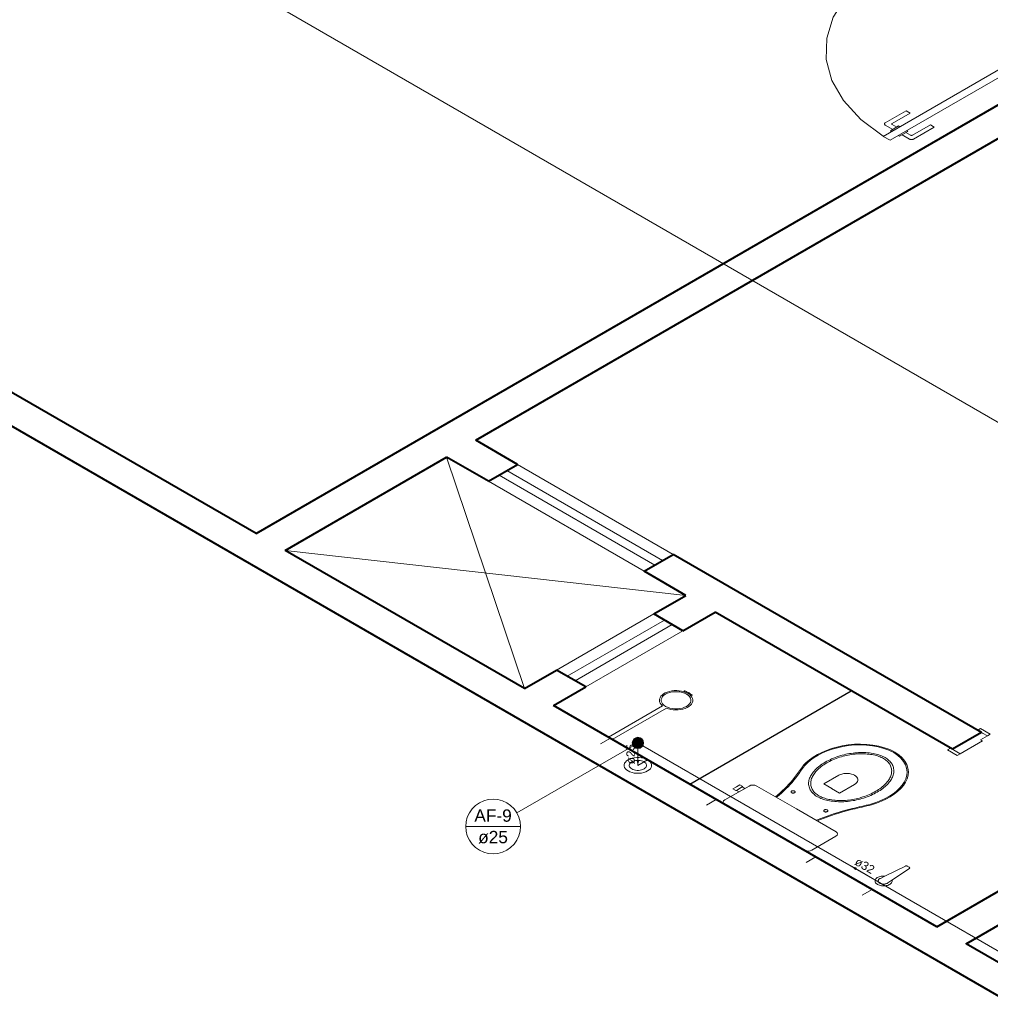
# Model space of a CAD drawing. Header units: millimetres. Extents: x 26 to 1362, y 24 to 358.
# Tile 160 of 256: x 784 to 793, y 295 to 304. Entities that reach past the tile are written whole.
import ezdxf

# ---------------------------------------------------------------- set-up
doc = ezdxf.new("R2010")
doc.units = ezdxf.units.MM
doc.linetypes.add('HIDDEN2', pattern=[4.7625, 3.175, -1.5875])
for name, color, linetype, lineweight in [('AF-Colunas', 4, 'Continuous', 5), ('AF-Condutos', 4, 'Continuous', 5), ('AF-Indicação coluna', 5, 'Continuous', 5), ('AF-Sentido conduto', 9, 'Continuous', 5), ('AF-Textos conduto', 7, 'Continuous', 5), ('MB_ALVENARIA', 7, 'Continuous', 40), ('MB_ESQUADRIA', 7, 'Continuous', 5), ('MB_MOBILIÁRIO', 8, 'Continuous', 13), ('Nível 1', 7, 'Continuous', 5)]:
    doc.layers.add(name, color=color, linetype=linetype, lineweight=lineweight)
doc.layers.add('ARQ-PISO', color=8, linetype='Continuous')
doc.styles.add('arial', font='arial.ttf')

msp = doc.modelspace()

# ---------------------------------------------------------------- hatches: boundary and pattern name
at = {"layer": 'AF-Sentido conduto', "linetype": 'Continuous'}
for points in [[(789.5513, 296.9602), (789.5642, 297.0085), (789.5383, 297.0085)], [(791.453, 296.0621), (791.4883, 296.0268), (791.5013, 296.0492)]]:
    msp.add_hatch(color=256, dxfattribs=at).paths.add_polyline_path(points)

# ---------------------------------------------------------------- linework, layer by layer
at = {"layer": 'AF-Colunas', "const_width": 0.05}
msp.add_lwpolyline([(789.5763, 297.1602, 1), (789.5263, 297.1602, 1)], format="xyb", close=True, dxfattribs=at)
at = {"layer": 'AF-Colunas'}
msp.add_circle((789.5513, 297.1602), 0.05, dxfattribs=at)
at = {"layer": 'AF-Condutos'}
for p, q in [((797.5154, 297.2663), (774.472, 310.5704)), ((789.5513, 297.1102), (789.5513, 296.9602)), ((793.4413, 294.9141), (789.5946, 297.1352))]:
    msp.add_line(p, q, dxfattribs=at)
msp.add_lwpolyline([(789.6379, 297.0102), (789.6215, 297.0181), (789.603, 297.0243), (789.583, 297.0285), (789.5619, 297.0306), (789.5406, 297.0306), (789.5196, 297.0285), (789.4995, 297.0243), (789.481, 297.0181), (789.4647, 297.0102), (789.4509, 297.0007), (789.4403, 296.9901), (789.433, 296.9785), (789.4293, 296.9663), (789.4293, 296.954), (789.433, 296.9419), (789.4403, 296.9303), (789.4509, 296.9196), (789.4647, 296.9102), (789.481, 296.9023), (789.4995, 296.8961), (789.5196, 296.8919), (789.5406, 296.8897), (789.5619, 296.8897), (789.583, 296.8919), (789.603, 296.8961), (789.6215, 296.9023), (789.6379, 296.9102), (789.6516, 296.9196), (789.6623, 296.9303), (789.6696, 296.9419), (789.6733, 296.954), (789.6733, 296.9663), (789.6696, 296.9785), (789.6623, 296.9901), (789.6516, 297.0007), (789.6379, 297.0102)], dxfattribs=at)
at = {"layer": 'AF-Indicação coluna'}
for p, q in [((788.4728, 296.5375), (789.508, 297.1352)), ((788.0179, 296.4156), (788.5055, 296.4156))]:
    msp.add_line(p, q, dxfattribs=at)
msp.add_lwpolyline([(788.5055, 296.4156), (788.5018, 296.458), (788.4908, 296.499), (788.4728, 296.5375), (788.4484, 296.5723), (788.4184, 296.6024), (788.3836, 296.6268), (788.3451, 296.6447), (788.304, 296.6557), (788.2617, 296.6594), (788.2193, 296.6557), (788.1783, 296.6447), (788.1398, 296.6268), (788.105, 296.6024), (788.0749, 296.5723), (788.0505, 296.5375), (788.0326, 296.499), (788.0216, 296.458), (788.0179, 296.4156), (788.0216, 296.3733), (788.0326, 296.3322), (788.0505, 296.2937), (788.0749, 296.2589), (788.105, 296.2289), (788.1398, 296.2045), (788.1783, 296.1865), (788.2193, 296.1755), (788.2617, 296.1718), (788.304, 296.1755), (788.3451, 296.1865), (788.3836, 296.2045), (788.4184, 296.2289), (788.4484, 296.2589), (788.4728, 296.2937), (788.4908, 296.3322), (788.5018, 296.3733), (788.5055, 296.4156)], dxfattribs=at)
at = {"layer": 'AF-Sentido conduto'}
for points in [[(789.5513, 297.1602), (789.5513, 296.9602)], [(791.6262, 295.9621), (791.453, 296.0621)]]:
    msp.add_lwpolyline(points, dxfattribs=at)
at = {"layer": 'ARQ-PISO'}
msp.add_lwpolyline([(790.0135, 296.7933), (790.0135, 296.7933), (791.4511, 297.6233)], dxfattribs=at)
at = {"layer": 'MB_ALVENARIA'}
for p, q in [((818.3499, 280.1333), (767.8046, 309.3156)), ((786.151, 299.0233), (776.6767, 304.4933)), ((788.5413, 297.6433), (786.4108, 298.8733)), ((792.2132, 295.5233), (788.8011, 297.4933)), ((799.4012, 291.3733), (792.473, 295.3733))]:
    msp.add_line(p, q, dxfattribs=at)
for points in [[(786.151, 299.0233), (793.391, 303.2033)], [(788.1082, 299.8533), (793.9972, 303.2533)], [(788.4806, 299.6383), (788.1082, 299.8533)], [(786.4108, 298.8733), (787.8484, 299.7033)], [(788.2208, 299.4883), (787.8484, 299.7033)], [(792.473, 295.3733), (792.473, 295.3733), (800.0594, 299.7533)], [(788.2208, 299.4883), (788.4806, 299.6383)], [(789.6065, 298.6883), (789.8663, 298.8383)], [(792.6116, 297.2533), (789.8663, 298.8383)], [(789.9789, 298.4733), (789.6065, 298.6883)], [(789.6931, 298.3083), (789.9789, 298.4733)], [(789.9529, 298.1583), (789.6931, 298.3083)], [(789.9529, 298.1583), (790.2387, 298.3233)], [(792.3518, 297.1033), (790.2387, 298.3233)], [(788.5413, 297.6433), (788.827, 297.8083)], [(789.0869, 297.6583), (788.827, 297.8083)], [(788.8011, 297.4933), (789.0869, 297.6583)], [(792.6116, 297.2533), (792.3518, 297.1033)], [(792.2132, 295.5233), (793.6508, 296.3533)]]:
    msp.add_lwpolyline(points, dxfattribs=at)
at = {"layer": 'MB_ESQUADRIA'}
for p, q in [((791.7544, 302.6792), (791.9398, 302.7862)), ((791.9744, 302.7662), (791.815, 302.6742)), ((791.9398, 302.7862), (791.9744, 302.7662)), ((791.8212, 302.6206), (791.7543, 302.6592)), ((791.7995, 302.608), (791.8733, 302.6506)), ((791.8105, 302.6017), (791.7995, 302.608)), ((791.815, 302.6642), (791.8559, 302.6406)), ((791.8733, 302.6506), (791.8843, 302.6443)), ((791.882, 302.5603), (791.9559, 302.6029)), ((791.9794, 302.5692), (791.9385, 302.5928)), ((791.9559, 302.6029), (791.9449, 302.6093)), ((792.1561, 302.6611), (791.9967, 302.5692)), ((792.0053, 302.5342), (792.1908, 302.6411)), ((792.1908, 302.6411), (792.1561, 302.6611)), ((791.871, 302.5666), (791.882, 302.5603)), ((791.9038, 302.5729), (791.9707, 302.5342)), ((792.6635, 297.2233), (792.6202, 297.2483)), ((792.6635, 297.2233), (792.6202, 297.2483)), ((792.6202, 297.1783), (792.4209, 297.0634)), ((792.6202, 297.1783), (792.4209, 297.0634)), ((792.6029, 297.1883), (792.6635, 297.2233)), ((792.6029, 297.1883), (792.6635, 297.2233)), ((792.6029, 297.1883), (792.6202, 297.1783)), ((792.6029, 297.1883), (792.6202, 297.1783)), ((792.4209, 297.0634), (792.3603, 297.0984)), ((792.4209, 297.0634), (792.3603, 297.0984))]:
    msp.add_line(p, q, dxfattribs=at)
at = {"layer": 'MB_ESQUADRIA', "linetype": 'HIDDEN2'}
for points in [[(791.7715, 304.1083), (791.5648, 303.9613), (791.4033, 303.7965), (791.2916, 303.6185), (791.2328, 303.4322), (791.2285, 303.2429), (791.2788, 303.0558), (791.3823, 302.8761), (791.5362, 302.7089), (791.7361, 302.5588)], [(789.8663, 298.8383), (788.4806, 299.6383)], [(789.7017, 298.7433), (788.3161, 299.5433)], [(789.771, 298.7833), (788.3854, 299.5833)], [(789.6065, 298.6883), (788.2208, 299.4883)], [(789.6931, 298.3083), (788.827, 297.8083)], [(788.9223, 297.7533), (789.7883, 298.2533)], [(788.9916, 297.7133), (789.8576, 298.2133)], [(789.0869, 297.6583), (789.9529, 298.1583)]]:
    msp.add_lwpolyline(points, dxfattribs=at)
at = {"layer": 'MB_ESQUADRIA'}
for points in [[(793.1224, 303.3584), (791.7368, 302.5584), (791.7974, 302.5234), (793.1831, 303.3234), (793.1224, 303.3584)], [(791.7544, 302.6792), (791.7516, 302.6773), (791.7495, 302.6752), (791.748, 302.6729), (791.7473, 302.6705), (791.7473, 302.668), (791.748, 302.6656), (791.7495, 302.6633), (791.7516, 302.6611), (791.7543, 302.6592)], [(791.815, 302.6742), (791.8136, 302.6733), (791.8125, 302.6722), (791.8118, 302.671), (791.8114, 302.6698), (791.8114, 302.6686), (791.8118, 302.6674), (791.8125, 302.6662), (791.8136, 302.6652), (791.815, 302.6642)], [(791.9707, 302.5342), (791.9723, 302.5334), (791.974, 302.5326), (791.9758, 302.5319), (791.9777, 302.5314), (791.9796, 302.5309), (791.9817, 302.5305), (791.9837, 302.5303), (791.9859, 302.5301), (791.988, 302.53), (791.9901, 302.5301), (791.9923, 302.5303), (791.9943, 302.5305), (791.9964, 302.5309), (791.9984, 302.5314), (792.0003, 302.5319), (792.0021, 302.5326), (792.0038, 302.5334), (792.0053, 302.5342)], [(791.9794, 302.5692), (791.9802, 302.5688), (791.981, 302.5684), (791.9819, 302.5681), (791.9829, 302.5678), (791.9838, 302.5675), (791.9849, 302.5674), (791.9859, 302.5672), (791.987, 302.5671), (791.988, 302.5671), (791.9891, 302.5671), (791.9902, 302.5672), (791.9912, 302.5674), (791.9922, 302.5675), (791.9932, 302.5678), (791.9942, 302.5681), (791.9951, 302.5684), (791.9959, 302.5688), (791.9967, 302.5692)], [(792.6202, 297.2483), (792.5769, 297.2733), (792.6029, 297.2883), (792.6895, 297.2383), (792.6635, 297.2233), (792.6635, 297.2233)], [(792.6202, 297.2483), (792.5769, 297.2733), (792.6029, 297.2883), (792.6895, 297.2383), (792.6635, 297.2233), (792.6635, 297.2233)], [(792.4209, 297.0634), (792.3949, 297.0484), (792.3083, 297.0984), (792.3343, 297.1134), (792.3603, 297.0984)], [(792.4209, 297.0634), (792.3949, 297.0484), (792.3083, 297.0984), (792.3343, 297.1134), (792.3603, 297.0984)]]:
    msp.add_lwpolyline(points, dxfattribs=at)
at = {"layer": 'MB_ESQUADRIA', "linetype": 'Continuous'}
for points in [[(787.8484, 299.7033), (788.5413, 297.6433)], [(786.4108, 298.8733), (789.9789, 298.4733)]]:
    msp.add_lwpolyline(points, dxfattribs=at)
at = {"layer": 'MB_MOBILIÁRIO'}
for p, q in [((789.9675, 297.6234), (789.9608, 297.6159)), ((790.0083, 297.607), (789.9971, 297.6005)), ((790.0083, 297.607), (789.9971, 297.6005)), ((790.0232, 297.5801), (790.0357, 297.5839)), ((789.7706, 297.4898), (789.2889, 297.2117)), ((789.8053, 297.4698), (789.3235, 297.1917)), ((789.3235, 297.1917), (789.2889, 297.2117)), ((790.3263, 296.6127), (791.0318, 296.2054)), ((791.7495, 295.9749), (791.9333, 296.0641)), ((791.8123, 295.9382), (791.9687, 296.0437)), ((791.9499, 296.0637), (791.968, 296.0533)), ((791.7107, 295.9541), (791.7504, 295.9738)), ((791.7782, 295.9152), (791.8123, 295.9382))]:
    msp.add_line(p, q, dxfattribs=at)
for points in [[(789.9608, 297.6159), (789.9405, 297.621), (789.9192, 297.6242), (789.8972, 297.6257), (789.8751, 297.6252), (789.8534, 297.6228), (789.8326, 297.6186), (789.813, 297.6127), (789.7952, 297.6052), (789.7795, 297.5962), (789.7662, 297.586), (789.7558, 297.5747), (789.7483, 297.5627), (789.744, 297.5502), (789.7429, 297.5375), (789.7452, 297.5248), (789.7506, 297.5124), (789.7591, 297.5007), (789.7706, 297.4898)], [(789.9855, 297.5939), (789.9678, 297.6024), (789.9478, 297.6091), (789.9261, 297.6137), (789.9033, 297.616), (789.8802, 297.616), (789.8575, 297.6137), (789.8357, 297.6091), (789.8157, 297.6024), (789.798, 297.5939), (789.7832, 297.5836), (789.7716, 297.5721), (789.7637, 297.5596), (789.7597, 297.5464), (789.7597, 297.5331), (789.7637, 297.5199), (789.7716, 297.5074), (789.7832, 297.4958), (789.798, 297.4856), (789.8157, 297.477), (789.8357, 297.4704), (789.8575, 297.4658), (789.8802, 297.4635), (789.9033, 297.4635), (789.9261, 297.4658), (789.9478, 297.4704), (789.9678, 297.477), (789.9855, 297.4856), (790.0004, 297.4958), (790.0119, 297.5074), (790.0199, 297.5199), (790.0239, 297.5331), (790.0239, 297.5464), (790.0199, 297.5596), (790.0119, 297.5721), (790.0004, 297.5836), (789.9855, 297.5939)], [(790.0232, 297.5801), (790.0183, 297.5851), (790.0128, 297.5898), (790.0067, 297.5944), (790.0002, 297.5987), (789.9931, 297.6027), (789.9856, 297.6065), (789.9777, 297.6099), (789.9694, 297.6131), (789.9608, 297.6159)], [(789.9695, 297.6235), (789.9694, 297.6235), (789.9693, 297.6236), (789.9692, 297.6236), (789.9691, 297.6237), (789.969, 297.6237), (789.9689, 297.6237), (789.9687, 297.6237), (789.9686, 297.6237), (789.9685, 297.6237), (789.9683, 297.6237), (789.9682, 297.6237), (789.9681, 297.6237), (789.968, 297.6236), (789.9679, 297.6236), (789.9678, 297.6235), (789.9677, 297.6235), (789.9676, 297.6234), (789.9675, 297.6234)], [(789.9695, 297.6235), (789.973, 297.6211), (789.9768, 297.6189), (789.9807, 297.6167), (789.9849, 297.6147), (789.9893, 297.6129), (789.9938, 297.6112), (789.9985, 297.6096), (790.0033, 297.6082), (790.0083, 297.607)], [(790.0083, 297.607), (790.0104, 297.6042), (790.0127, 297.6015), (790.0153, 297.5988), (790.0182, 297.5963), (790.0213, 297.5938), (790.0246, 297.5915), (790.0282, 297.5892), (790.0319, 297.5871), (790.0359, 297.5851)], [(789.8053, 297.4698), (789.8242, 297.4631), (789.8446, 297.4582), (789.8661, 297.4551), (789.8881, 297.4538), (789.9102, 297.4544), (789.9319, 297.457), (789.9528, 297.4613), (789.9722, 297.4674), (789.9899, 297.4751), (790.0055, 297.4842), (790.0185, 297.4946), (790.0287, 297.5059), (790.0358, 297.518), (790.0398, 297.5306), (790.0405, 297.5434), (790.038, 297.5561), (790.0322, 297.5684), (790.0232, 297.5801)], [(790.0357, 297.5839), (790.0358, 297.584), (790.0359, 297.584), (790.036, 297.5841), (790.0361, 297.5841), (790.0361, 297.5842), (790.0362, 297.5843), (790.0362, 297.5843), (790.0363, 297.5844), (790.0363, 297.5845), (790.0363, 297.5845), (790.0363, 297.5846), (790.0363, 297.5847), (790.0362, 297.5848), (790.0362, 297.5848), (790.0361, 297.5849), (790.0361, 297.585), (790.036, 297.585), (790.0359, 297.5851)], [(791.3712, 297.1347), (791.3226, 297.1234), (791.2757, 297.1097), (791.231, 297.0939), (791.1888, 297.0759), (791.1493, 297.0559), (791.1129, 297.0341), (791.0798, 297.0106), (791.0502, 296.9856), (791.0244, 296.9592)], [(791.3751, 297.1284), (791.3273, 297.1174), (791.2813, 297.1042), (791.2374, 297.0887), (791.1959, 297.0711), (791.1572, 297.0515), (791.1216, 297.0302), (791.0892, 297.0071), (791.0603, 296.9825), (791.0351, 296.9567)], [(791.1496, 296.6814), (791.14, 296.6873), (791.131, 296.6934), (791.1226, 296.6998), (791.1148, 296.7065), (791.1077, 296.7134), (791.1012, 296.7205), (791.0954, 296.7278), (791.0903, 296.7353), (791.086, 296.743), (791.086, 296.743), (791.086, 296.743), (791.086, 296.743), (791.0817, 296.752), (791.0781, 296.7612), (791.0753, 296.7705), (791.0733, 296.7798), (791.072, 296.7892), (791.0715, 296.7986), (791.0717, 296.808), (791.0727, 296.8173), (791.0744, 296.8267), (791.0744, 296.8267), (791.0744, 296.8267), (791.0744, 296.8267), (791.077, 296.8363), (791.0801, 296.8458), (791.0839, 296.8553), (791.0883, 296.8647), (791.0934, 296.874), (791.0991, 296.8831), (791.1053, 296.8921), (791.1122, 296.901), (791.1196, 296.9097), (791.1196, 296.9097), (791.1196, 296.9097), (791.1196, 296.9097), (791.1286, 296.9193), (791.1382, 296.9288), (791.1483, 296.938), (791.1589, 296.947), (791.1701, 296.9558), (791.1818, 296.9644), (791.194, 296.9728), (791.2067, 296.9809), (791.2198, 296.9888), (791.2198, 296.9888), (791.2198, 296.9888), (791.2198, 296.9888), (791.2334, 296.9964), (791.2475, 297.0037), (791.262, 297.0107), (791.2768, 297.0175), (791.2921, 297.0239), (791.3078, 297.0301), (791.3238, 297.0359), (791.3401, 297.0414), (791.3568, 297.0466), (791.3568, 297.0466), (791.3568, 297.0466), (791.3568, 297.0466), (791.3718, 297.0509), (791.3872, 297.0549), (791.4028, 297.0585), (791.4187, 297.0618), (791.4347, 297.0647), (791.451, 297.0672), (791.4674, 297.0694), (791.4839, 297.0712), (791.5005, 297.0727), (791.5005, 297.0727), (791.5005, 297.0727), (791.5005, 297.0727), (791.5167, 297.0737), (791.533, 297.0743), (791.5492, 297.0744), (791.5655, 297.0741), (791.5818, 297.0734), (791.5979, 297.0722), (791.6139, 297.0706), (791.6298, 297.0685), (791.6455, 297.066), (791.6455, 297.066), (791.6455, 297.066), (791.6455, 297.066), (791.6588, 297.0635), (791.6717, 297.0606), (791.6844, 297.0573), (791.6968, 297.0535), (791.7087, 297.0494), (791.7203, 297.0449), (791.7314, 297.0401), (791.742, 297.0349), (791.7521, 297.0293), (791.7521, 297.0293), (791.7521, 297.0293), (791.7521, 297.0293), (791.7617, 297.0235), (791.7707, 297.0173), (791.7791, 297.0109), (791.7869, 297.0043), (791.794, 296.9974), (791.8005, 296.9902), (791.8063, 296.9829), (791.8114, 296.9754), (791.8157, 296.9678), (791.8157, 296.9678), (791.8157, 296.9678), (791.8157, 296.9678), (791.82, 296.9587), (791.8236, 296.9495), (791.8264, 296.9403), (791.8284, 296.9309), (791.8297, 296.9216), (791.8302, 296.9122), (791.83, 296.9028), (791.829, 296.8934), (791.8273, 296.8841), (791.8273, 296.8841), (791.8273, 296.8841), (791.8273, 296.8841), (791.8247, 296.8744), (791.8216, 296.8649), (791.8178, 296.8554), (791.8134, 296.8461), (791.8083, 296.8368), (791.8027, 296.8276), (791.7964, 296.8186), (791.7895, 296.8098), (791.7821, 296.801), (791.7821, 296.801), (791.7821, 296.801), (791.7821, 296.801), (791.7731, 296.7914), (791.7635, 296.782), (791.7534, 296.7728), (791.7428, 296.7637), (791.7316, 296.7549), (791.7199, 296.7463), (791.7077, 296.738), (791.695, 296.7298), (791.6819, 296.722), (791.6819, 296.722), (791.6819, 296.722), (791.6819, 296.722), (791.6683, 296.7144), (791.6542, 296.7071), (791.6398, 296.7), (791.6249, 296.6933), (791.6096, 296.6868), (791.5939, 296.6807), (791.5779, 296.6748), (791.5616, 296.6693), (791.5449, 296.6641), (791.5449, 296.6641), (791.5449, 296.6641), (791.5449, 296.6641), (791.5299, 296.6598), (791.5145, 296.6559), (791.4989, 296.6523), (791.483, 296.649), (791.467, 296.6461), (791.4507, 296.6435), (791.4343, 296.6413), (791.4178, 296.6395), (791.4012, 296.6381), (791.4012, 296.6381), (791.4012, 296.6381), (791.4012, 296.6381), (791.385, 296.637), (791.3687, 296.6365), (791.3525, 296.6363), (791.3362, 296.6366), (791.32, 296.6374), (791.3038, 296.6386), (791.2878, 296.6402), (791.2719, 296.6422), (791.2562, 296.6447), (791.2562, 296.6447), (791.2562, 296.6447), (791.2562, 296.6447), (791.2429, 296.6472), (791.23, 296.6502), (791.2173, 296.6535), (791.2049, 296.6572), (791.193, 296.6614), (791.1814, 296.6658), (791.1703, 296.6707), (791.1597, 296.6759), (791.1496, 296.6814), (791.1496, 296.6814), (791.1496, 296.6814)], [(791.8368, 297.0801), (791.7937, 297.1001), (791.7467, 297.1171), (791.6966, 297.1306), (791.644, 297.1407), (791.5897, 297.1471), (791.5345, 297.1497), (791.4792, 297.1484), (791.4245, 297.1434), (791.3712, 297.1347)], [(791.829, 297.0751), (791.7869, 297.0947), (791.7411, 297.1112), (791.6922, 297.1244), (791.641, 297.1342), (791.5881, 297.1404), (791.5343, 297.1429), (791.4803, 297.1418), (791.427, 297.1369), (791.3751, 297.1284)], [(791.9237, 296.8116), (791.9384, 296.8416), (791.9469, 296.8724), (791.9489, 296.9035), (791.9445, 296.9346), (791.9338, 296.9652), (791.9168, 296.9947), (791.8939, 297.023), (791.8653, 297.0494), (791.8315, 297.0737)], [(791.9347, 296.8094), (791.9498, 296.8402), (791.9585, 296.8717), (791.9606, 296.9037), (791.9561, 296.9355), (791.945, 296.9669), (791.9276, 296.9972), (791.9041, 297.0262), (791.8748, 297.0533), (791.8401, 297.0782)], [(791.1636, 296.6896), (791.1547, 296.695), (791.1463, 296.7008), (791.1384, 296.7068), (791.1311, 296.713), (791.1245, 296.7194), (791.1184, 296.7261), (791.113, 296.733), (791.1083, 296.74), (791.1042, 296.7471), (791.1042, 296.7471), (791.1042, 296.7471), (791.1042, 296.7471), (791.1001, 296.7557), (791.0968, 296.7644), (791.0941, 296.7732), (791.0922, 296.782), (791.0909, 296.7909), (791.0904, 296.7998), (791.0907, 296.8087), (791.0916, 296.8176), (791.0933, 296.8264), (791.0933, 296.8264), (791.0933, 296.8264), (791.0933, 296.8264), (791.0957, 296.8356), (791.0987, 296.8447), (791.1023, 296.8537), (791.1065, 296.8626), (791.1113, 296.8715), (791.1167, 296.8802), (791.1227, 296.8888), (791.1293, 296.8973), (791.1364, 296.9056), (791.1364, 296.9056), (791.1364, 296.9056), (791.1364, 296.9056), (791.145, 296.9148), (791.1542, 296.9239), (791.1639, 296.9327), (791.1741, 296.9414), (791.1848, 296.9499), (791.196, 296.9581), (791.2077, 296.9661), (791.2199, 296.9739), (791.2325, 296.9814), (791.2325, 296.9814), (791.2325, 296.9814), (791.2325, 296.9814), (791.2455, 296.9887), (791.259, 296.9958), (791.2729, 297.0025), (791.2872, 297.009), (791.3019, 297.0152), (791.3169, 297.0211), (791.3322, 297.0267), (791.3479, 297.032), (791.3639, 297.0369), (791.3639, 297.0369), (791.3639, 297.0369), (791.3639, 297.0369), (791.3783, 297.041), (791.3929, 297.0448), (791.4078, 297.0483), (791.4229, 297.0514), (791.4383, 297.0542), (791.4537, 297.0566), (791.4694, 297.0587), (791.4851, 297.0604), (791.501, 297.0618), (791.501, 297.0618), (791.501, 297.0618), (791.501, 297.0618), (791.5164, 297.0628), (791.5318, 297.0633), (791.5472, 297.0635), (791.5626, 297.0632), (791.578, 297.0625), (791.5933, 297.0613), (791.6085, 297.0598), (791.6235, 297.0579), (791.6384, 297.0555), (791.6384, 297.0555), (791.6384, 297.0555), (791.6384, 297.0555), (791.6508, 297.0532), (791.6629, 297.0504), (791.6747, 297.0473), (791.6863, 297.0438), (791.6975, 297.04), (791.7083, 297.0358), (791.7187, 297.0312), (791.7286, 297.0264), (791.7381, 297.0212), (791.7381, 297.0212), (791.7381, 297.0212), (791.7381, 297.0212), (791.747, 297.0157), (791.7554, 297.01), (791.7633, 297.004), (791.7706, 296.9978), (791.7772, 296.9913), (791.7833, 296.9846), (791.7887, 296.9778), (791.7934, 296.9708), (791.7975, 296.9636), (791.7975, 296.9636), (791.7975, 296.9636), (791.7975, 296.9636), (791.8016, 296.9551), (791.8049, 296.9464), (791.8076, 296.9376), (791.8095, 296.9288), (791.8108, 296.9199), (791.8113, 296.911), (791.811, 296.9021), (791.8101, 296.8932), (791.8084, 296.8843), (791.8084, 296.8843), (791.8084, 296.8843), (791.8084, 296.8843), (791.806, 296.8752), (791.803, 296.8661), (791.7994, 296.857), (791.7952, 296.8481), (791.7904, 296.8393), (791.785, 296.8305), (791.779, 296.8219), (791.7724, 296.8135), (791.7653, 296.8052), (791.7653, 296.8052), (791.7653, 296.8052), (791.7653, 296.8052), (791.7567, 296.7959), (791.7475, 296.7869), (791.7378, 296.778), (791.7276, 296.7693), (791.7169, 296.7609), (791.7057, 296.7526), (791.694, 296.7446), (791.6818, 296.7368), (791.6692, 296.7293), (791.6692, 296.7293), (791.6692, 296.7293), (791.6692, 296.7293), (791.6562, 296.722), (791.6427, 296.715), (791.6288, 296.7082), (791.6145, 296.7018), (791.5999, 296.6956), (791.5848, 296.6897), (791.5695, 296.6841), (791.5538, 296.6788), (791.5378, 296.6738), (791.5378, 296.6738), (791.5378, 296.6738), (791.5378, 296.6738), (791.5234, 296.6697), (791.5088, 296.6659), (791.4939, 296.6625), (791.4788, 296.6594), (791.4634, 296.6566), (791.448, 296.6541), (791.4323, 296.652), (791.4166, 296.6503), (791.4007, 296.6489), (791.4007, 296.6489), (791.4007, 296.6489), (791.4007, 296.6489), (791.3853, 296.648), (791.37, 296.6474), (791.3545, 296.6473), (791.3391, 296.6476), (791.3237, 296.6483), (791.3084, 296.6494), (791.2932, 296.6509), (791.2782, 296.6529), (791.2633, 296.6552), (791.2633, 296.6552), (791.2633, 296.6552), (791.2633, 296.6552), (791.2509, 296.6576), (791.2388, 296.6603), (791.227, 296.6634), (791.2154, 296.6669), (791.2042, 296.6708), (791.1934, 296.675), (791.183, 296.6795), (791.1731, 296.6844), (791.1636, 296.6896), (791.1636, 296.6896), (791.1636, 296.6896)], [(790.9469, 296.8509), (790.9555, 296.8629), (790.9641, 296.8749), (790.9728, 296.887), (790.9814, 296.899), (790.99, 296.911), (790.9986, 296.9231), (791.0072, 296.9351), (791.0158, 296.9472), (791.0244, 296.9592)], [(790.9574, 296.8481), (790.9661, 296.8601), (790.9747, 296.8722), (790.9834, 296.8842), (790.992, 296.8963), (791.0007, 296.9084), (791.0093, 296.9204), (791.0179, 296.9325), (791.0265, 296.9446), (791.0351, 296.9567)], [(790.7768, 296.6803), (790.7983, 296.6983), (790.8192, 296.7166), (790.8395, 296.7351), (790.859, 296.7539), (790.878, 296.7728), (790.8962, 296.792), (790.9138, 296.8115), (790.9307, 296.8311), (790.9469, 296.8509)], [(790.7863, 296.6764), (790.8079, 296.6946), (790.829, 296.713), (790.8493, 296.7316), (790.8691, 296.7505), (790.8881, 296.7696), (790.9065, 296.7889), (790.9241, 296.8084), (790.9411, 296.8281), (790.9574, 296.8481)], [(791.3405, 296.8718), (791.2066, 296.7945), (791.2773, 296.7537)], [(791.4806, 296.7909), (791.4917, 296.7986), (791.5003, 296.8072), (791.5062, 296.8166), (791.5092, 296.8264), (791.5092, 296.8364), (791.5062, 296.8462), (791.5003, 296.8556), (791.4917, 296.8642), (791.4806, 296.8718), (791.4674, 296.8782), (791.4524, 296.8832), (791.4362, 296.8866), (791.4192, 296.8884), (791.4019, 296.8884), (791.3849, 296.8866), (791.3687, 296.8832), (791.3537, 296.8782), (791.3405, 296.8718)], [(791.6263, 296.6153), (791.6711, 296.6299), (791.7137, 296.6466), (791.7536, 296.6653), (791.7906, 296.6859), (791.8245, 296.7082), (791.8549, 296.7321), (791.8817, 296.7575), (791.9047, 296.784), (791.9237, 296.8116)], [(791.6307, 296.6091), (791.6764, 296.6241), (791.7197, 296.6411), (791.7604, 296.6603), (791.7982, 296.6813), (791.8328, 296.7041), (791.8639, 296.7285), (791.8914, 296.7543), (791.9151, 296.7813), (791.9347, 296.8094)], [(790.3263, 296.6127), (790.3263, 296.6127), (790.3151, 296.622), (790.3114, 296.6328), (790.3151, 296.6435), (790.3263, 296.6528), (790.5408, 296.7766), (790.5408, 296.7766), (790.5569, 296.7831), (790.5755, 296.7852), (790.5941, 296.7831), (790.6102, 296.7766), (790.9623, 296.5733)], [(790.4862, 296.7709), (790.4602, 296.7859), (790.4292, 296.768), (790.3982, 296.7501), (790.4242, 296.7351), (790.4292, 296.738), (790.4515, 296.7251)], [(790.4292, 296.738), (790.4813, 296.768)], [(790.4862, 296.7709), (790.4813, 296.768)], [(790.4813, 296.768), (790.5036, 296.7552)], [(790.9462, 296.7315), (790.9438, 296.7327), (790.941, 296.7337), (790.938, 296.7343), (790.9348, 296.7346), (790.9316, 296.7346), (790.9284, 296.7343), (790.9254, 296.7337), (790.9226, 296.7327), (790.9202, 296.7315), (790.9181, 296.7301), (790.9165, 296.7285), (790.9154, 296.7268), (790.9149, 296.7249), (790.9149, 296.7231), (790.9154, 296.7213), (790.9165, 296.7195), (790.9181, 296.7179), (790.9202, 296.7165), (790.9226, 296.7153), (790.9254, 296.7144), (790.9284, 296.7138), (790.9316, 296.7134), (790.9348, 296.7134), (790.938, 296.7138), (790.941, 296.7144), (790.9438, 296.7153), (790.9462, 296.7165), (790.9483, 296.7179), (790.9499, 296.7195), (790.951, 296.7213), (790.9516, 296.7231), (790.9516, 296.7249), (790.951, 296.7268), (790.9499, 296.7285), (790.9483, 296.7301), (790.9462, 296.7315)], [(791.4806, 296.7909), (791.3467, 296.7136), (791.276, 296.7544)], [(790.7863, 296.6764), (790.7863, 296.6764), (790.7854, 296.6755)], [(791.0318, 296.2054), (791.0318, 296.2054), (791.0479, 296.199), (791.0653, 296.1975), (791.0839, 296.1997), (791.1, 296.2061), (791.3145, 296.33), (791.3145, 296.33), (791.3256, 296.3393), (791.3293, 296.35), (791.3269, 296.36), (791.3157, 296.3693), (790.9623, 296.5733)], [(791.4382, 296.5705), (791.4037, 296.5611), (791.3695, 296.5513), (791.3357, 296.5411), (791.3022, 296.5305), (791.2691, 296.5195), (791.2364, 296.5081), (791.2042, 296.4963), (791.1723, 296.4842), (791.1409, 296.4717)], [(791.443, 296.5644), (791.4087, 296.5551), (791.3748, 296.5453), (791.3412, 296.5352), (791.3079, 296.5246), (791.275, 296.5137), (791.2425, 296.5024), (791.2105, 296.4907), (791.1788, 296.4786), (791.1476, 296.4662)], [(791.2376, 296.5633), (791.2351, 296.5645), (791.2324, 296.5654), (791.2293, 296.5661), (791.2262, 296.5664), (791.223, 296.5664), (791.2198, 296.5661), (791.2168, 296.5654), (791.214, 296.5645), (791.2116, 296.5633), (791.2095, 296.5619), (791.2079, 296.5603), (791.2068, 296.5585), (791.2062, 296.5567), (791.2062, 296.5549), (791.2068, 296.553), (791.2079, 296.5513), (791.2095, 296.5497), (791.2116, 296.5483), (791.214, 296.5471), (791.2168, 296.5462), (791.2198, 296.5455), (791.223, 296.5452), (791.2262, 296.5452), (791.2293, 296.5455), (791.2324, 296.5462), (791.2351, 296.5471), (791.2376, 296.5483), (791.2397, 296.5497), (791.2413, 296.5513), (791.2424, 296.553), (791.2429, 296.5549), (791.2429, 296.5567), (791.2424, 296.5585), (791.2413, 296.5603), (791.2397, 296.5619), (791.2376, 296.5633)], [(791.6263, 296.6153), (791.6054, 296.6104), (791.5845, 296.6054), (791.5636, 296.6004), (791.5427, 296.5955), (791.5218, 296.5905), (791.5009, 296.5855), (791.48, 296.5805), (791.4591, 296.5755), (791.4382, 296.5705)], [(791.6307, 296.6091), (791.6098, 296.6042), (791.589, 296.5992), (791.5681, 296.5943), (791.5473, 296.5893), (791.5264, 296.5843), (791.5056, 296.5793), (791.4847, 296.5744), (791.4639, 296.5694), (791.443, 296.5644)], [(791.1409, 296.4717), (791.1409, 296.4717), (791.1393, 296.4712)], [(791.9499, 296.0637), (791.9484, 296.0645), (791.9466, 296.0651), (791.9447, 296.0655), (791.9427, 296.0657), (791.9407, 296.0658), (791.9387, 296.0656), (791.9368, 296.0653), (791.9349, 296.0648), (791.9333, 296.0641)], [(791.9687, 296.0437), (791.9699, 296.0446), (791.9708, 296.0457), (791.9713, 296.0468), (791.9716, 296.048), (791.9715, 296.0491), (791.9711, 296.0503), (791.9704, 296.0514), (791.9693, 296.0524), (791.968, 296.0533)], [(791.7495, 295.9749), (791.7391, 295.9753), (791.7286, 295.9749), (791.7184, 295.9736), (791.7085, 295.9716), (791.6992, 295.9688), (791.6907, 295.9652), (791.6832, 295.961), (791.6767, 295.9563), (791.6714, 295.9511), (791.6674, 295.9455), (791.6647, 295.9396), (791.6635, 295.9336), (791.6638, 295.9276), (791.6655, 295.9216), (791.6686, 295.9158), (791.673, 295.9103), (791.6787, 295.9053), (791.6856, 295.9007), (791.6935, 295.8967), (791.7023, 295.8934), (791.7118, 295.8909), (791.7218, 295.8891), (791.7321, 295.8881), (791.7426, 295.8879), (791.753, 295.8886), (791.7632, 295.8902), (791.7729, 295.8925), (791.7819, 295.8955), (791.7901, 295.8993), (791.7974, 295.9037), (791.8035, 295.9086), (791.8084, 295.9139), (791.812, 295.9196), (791.8141, 295.9255), (791.8149, 295.9316), (791.8142, 295.9376)], [(791.7107, 295.9541), (791.706, 295.9519), (791.7018, 295.9492), (791.6982, 295.9463), (791.6953, 295.9432), (791.693, 295.9399), (791.6916, 295.9364), (791.6909, 295.9329), (791.691, 295.9293), (791.6919, 295.9258), (791.6936, 295.9224), (791.696, 295.9191), (791.6991, 295.916), (791.7029, 295.9132), (791.7073, 295.9107), (791.7122, 295.9085), (791.7175, 295.9067), (791.7232, 295.9053), (791.7291, 295.9043), (791.7352, 295.9038), (791.7414, 295.9037), (791.7475, 295.9041), (791.7535, 295.905), (791.7593, 295.9062), (791.7647, 295.9079), (791.7697, 295.91), (791.7743, 295.9124), (791.7782, 295.9152)]]:
    msp.add_lwpolyline(points, dxfattribs=at)
at = {"layer": 'Nível 1'}
for p, q in [((789.3061, 297.2017), (789.2195, 297.1517)), ((789.6379, 297.0102), (789.5513, 296.9602)), ((790.249, 296.6573), (790.1624, 296.6073)), ((791.136, 296.1452), (791.0494, 296.0952)), ((791.6362, 295.8565), (791.5496, 295.8065))]:
    msp.add_line(p, q, dxfattribs=at)
msp.add_lwpolyline([(789.6059, 296.9917), (789.5956, 296.9967), (789.5839, 297.0006), (789.5713, 297.0033), (789.558, 297.0046), (789.5445, 297.0046), (789.5313, 297.0033), (789.5186, 297.0006), (789.5069, 296.9967), (789.4966, 296.9917), (789.4879, 296.9858), (789.4812, 296.979), (789.4766, 296.9717), (789.4742, 296.9641), (789.4742, 296.9563), (789.4766, 296.9486), (789.4812, 296.9413), (789.4879, 296.9346), (789.4966, 296.9286), (789.5069, 296.9236), (789.5186, 296.9197), (789.5313, 296.9171), (789.5445, 296.9157), (789.558, 296.9157), (789.5713, 296.9171), (789.5839, 296.9197), (789.5956, 296.9236), (789.6059, 296.9286), (789.6146, 296.9346), (789.6213, 296.9413), (789.6259, 296.9486), (789.6283, 296.9563), (789.6283, 296.9641), (789.6259, 296.9717), (789.6213, 296.979), (789.6146, 296.9858), (789.6059, 296.9917)], dxfattribs=at)

# ---------------------------------------------------------------- texts
at = {"layer": 'AF-Indicação coluna', "char_height": 0.11, "attachment_point": 8, "line_spacing_factor": 0.6, "style": 'arial'}
for s, insert, width in [('AF-9', (788.2617, 296.4569), 0.650098), ('ø25', (788.2617, 296.2643), 0.516943)]:
    msp.add_mtext(s, dxfattribs=dict(at, insert=insert, width=width))
at = {"layer": 'AF-Textos conduto', "char_height": 0.075, "width": 0.36186, "attachment_point": 8, "line_spacing_factor": 0.6, "style": 'arial'}
for s, insert, rotation in [('ø25', (789.526, 297.0602), 90.00021), ('ø32', (791.5522, 296.034), 329.99993)]:
    msp.add_mtext(s, dxfattribs=dict(at, insert=insert, rotation=rotation))

doc.saveas('drawing.dxf')
